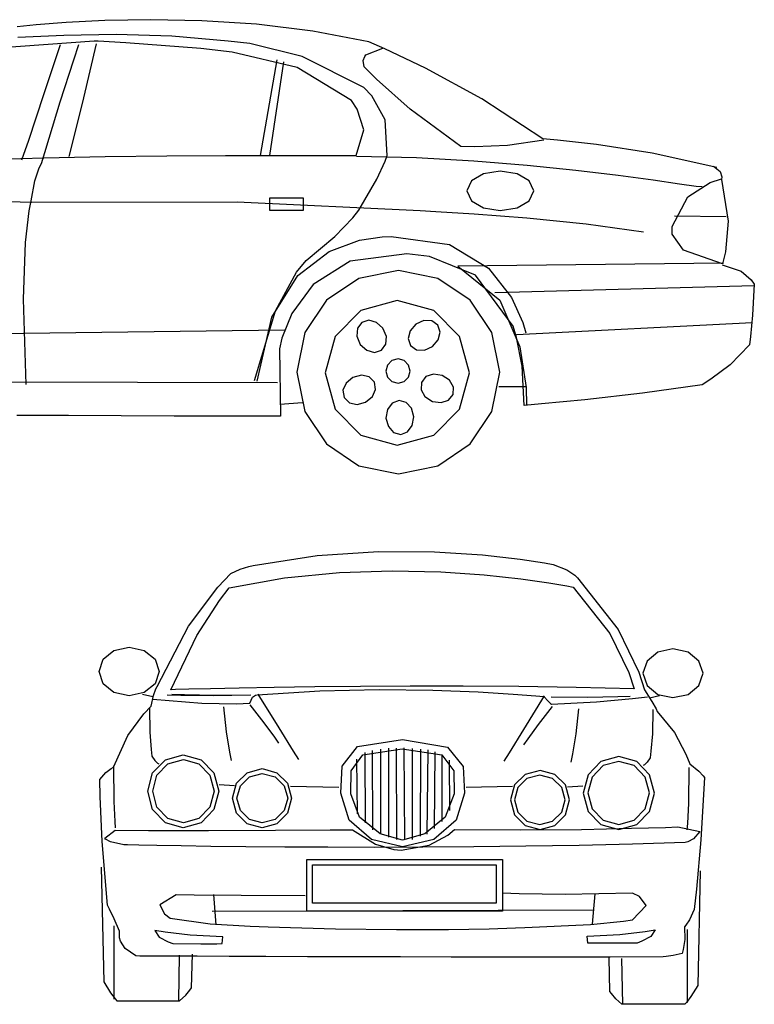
# Model space of a CAD drawing. Extents: x 18094 to 22299, y 1171 to 4039.
# Tile 2 of 2: x 20167 to 22299, y 1182 to 4039. Entities that reach past the tile are written whole.
import ezdxf

# ---------------------------------------------------------------- set-up
doc = ezdxf.new("R2010")
doc.units = 0
doc.header["$LTSCALE"] = 0.000394
doc.header["$MEASUREMENT"] = 0
doc.layers.add('LAYER_1', color=7, linetype='CONTINUOUS')

msp = doc.modelspace()

# ---------------------------------------------------------------- linework, layer by layer
at = {"layer": 'LAYER_1', "color": 7, "linetype": 'Continuous'}
for p, q in [((20301.5, 4030.3), (20214.8, 4023.6)), ((20414, 4036), (20301.5, 4030.3)), ((20546.9, 4038.5), (20414, 4036)), ((20695.3, 4035.7), (20546.9, 4038.5)), ((20853.8, 4025.5), (20695.3, 4035.7)), ((20214.8, 4023.6), (20158.9, 4018)), ((21017.2, 4005.6), (20853.8, 4025.5)), ((21180.5, 3974), (21017.2, 4005.6)), ((20383, 3976.7), (20043.9, 3952)), ((20294.4, 3993), (20160.8, 3986.4)), ((20446.5, 3995.4), (20294.4, 3993)), ((20394.5, 3976.5), (20383, 3976.7)), ((20474.6, 3971.4), (20394.5, 3976.5)), ((20608.4, 3990.9), (20446.5, 3995.4)), ((20692.1, 3954.7), (20474.6, 3971.4)), ((20771.4, 3976.7), (20608.4, 3990.9)), ((20835.2, 3969.2), (20771.4, 3976.7)), ((21226.4, 3954.2), (21180.5, 3974)), ((20284.6, 3965.7), (20236.1, 3820.3)), ((20323.4, 3921.6), (20338.4, 3966.2)), ((20388.5, 3968.4), (20352.1, 3811.8)), ((20783.6, 3944.2), (20692.1, 3954.7)), ((20972.4, 3900.2), (20783.6, 3944.2)), ((20986.5, 3931.9), (20835.2, 3969.2)), ((21171.6, 3936.6), (21220.9, 3956.3)), ((21345.1, 3897.9), (21226.4, 3954.2)), ((20284.3, 3800.4), (20323.4, 3921.6)), ((20913.6, 3921.8), (20864.4, 3644.6)), ((20932.7, 3916.3), (20891.7, 3644.6)), ((21165.2, 3842.2), (20986.5, 3931.9)), ((21163.6, 3919.8), (21168.2, 3932)), ((21166.7, 3902.1), (21163.6, 3919.8)), ((21168.2, 3932), (21171.6, 3936.6)), ((21129.6, 3803.8), (20972.4, 3900.2)), ((21202.3, 3866.1), (21166.7, 3902.1)), ((21507.8, 3809.3), (21345.1, 3897.9)), ((21300.4, 3778.6), (21202.3, 3866.1)), ((21189, 3817.2), (21165.2, 3842.2)), ((20236.1, 3820.3), (20191.8, 3688.4)), ((20229.9, 3621), (20284.3, 3800.4)), ((20352.1, 3811.8), (20321.8, 3690.5)), ((21146, 3779), (21129.6, 3803.8)), ((21228, 3748.3), (21189, 3817.2)), ((21685.5, 3692.9), (21507.8, 3809.3)), ((21165.3, 3718.8), (21146, 3779)), ((21447.7, 3670.3), (21300.4, 3778.6)), ((21233.6, 3644.6), (21228, 3748.3)), ((21143.3, 3644.6), (21165.3, 3718.8)), ((20191.8, 3688.4), (20172.4, 3630.9)), ((20321.8, 3690.5), (20309.2, 3641.9)), ((21688.5, 3689.4), (21582.3, 3673.5)), ((21727.9, 3689.4), (21685.5, 3692.9)), ((21840.7, 3676.6), (21727.9, 3689.4)), ((21488.2, 3669.8), (21447.7, 3670.3)), ((21582.3, 3673.5), (21488.2, 3669.8)), ((22002.2, 3651.2), (21840.7, 3676.6)), ((20042.2, 3632.4), (20237, 3638.1)), ((20237, 3638.1), (20414.7, 3641.3)), ((20414.7, 3641.3), (20593.7, 3643.4)), ((20593.7, 3643.4), (20763.7, 3644.5)), ((20763.7, 3644.5), (20914.1, 3644.9)), ((20914.1, 3644.9), (21034.5, 3644.9)), ((21034.5, 3644.9), (21114.4, 3644.7)), ((21114.4, 3644.7), (21143.3, 3644.6)), ((21144.3, 3642.5), (21318.3, 3638.3)), ((21227.5, 3627.7), (21233.6, 3644.6)), ((21318.3, 3638.3), (21484.6, 3629.2)), ((21484.6, 3629.2), (21639.9, 3616.7)), ((22190.6, 3609.6), (22002.2, 3651.2)), ((20210.2, 3571.4), (20223.3, 3608.3)), ((20223.3, 3608.3), (20229.9, 3621)), ((21203.2, 3575.5), (21227.5, 3627.7)), ((21639.9, 3616.7), (21780.8, 3602.3)), ((21780.8, 3602.3), (21903.7, 3587.5)), ((22180.4, 3613.4), (22199.7, 3598.1)), ((20200.3, 3512.6), (20210.2, 3571.4)), ((21151.5, 3485.4), (21203.2, 3575.5)), ((21512.9, 3591.4), (21478, 3570.9)), ((21561.8, 3599.2), (21512.9, 3591.4)), ((21610.8, 3591.4), (21561.8, 3599.2)), ((21645.7, 3570.9), (21610.8, 3591.4)), ((21903.7, 3587.5), (22005.3, 3573.8)), ((22005.3, 3573.8), (22082.1, 3562.7)), ((22171.2, 3566.1), (22204.1, 3576.9)), ((22199.7, 3598.1), (22204.6, 3582.1)), ((22204.6, 3582.1), (22204.1, 3574.7)), ((22204.1, 3574.7), (22223.3, 3453.7)), ((21478, 3570.9), (21464.6, 3542.1)), ((21659.1, 3542.1), (21645.7, 3570.9)), ((22082.1, 3562.7), (22130.7, 3555.6)), ((22106.4, 3524.6), (22171.2, 3566.1)), ((22130.7, 3555.6), (22147.7, 3554.2)), ((20990.2, 3521.1), (20891.7, 3521.1)), ((20891.7, 3521.1), (20891.7, 3485.4)), ((20990.2, 3485.4), (20990.2, 3521.1)), ((21464.6, 3542.1), (21478, 3513.4)), ((21645.7, 3513.4), (21659.1, 3542.1)), ((22060.5, 3438.7), (22106.4, 3524.6)), ((20201, 3508.3), (20080.3, 3511.2)), ((20194.5, 3484.1), (20200.3, 3512.6)), ((20797.8, 3509.3), (20201, 3508.3)), ((21329.1, 3483.8), (20797.8, 3509.3)), ((20891.7, 3485.4), (20990.2, 3485.4)), ((21133.7, 3463.6), (21151.5, 3485.4)), ((21478, 3513.4), (21512.9, 3492.9)), ((21512.9, 3492.9), (21561.8, 3485.1)), ((21561.8, 3485.1), (21610.8, 3492.9)), ((21610.8, 3492.9), (21645.7, 3513.4)), ((20183.7, 3392.4), (20194.5, 3484.1)), ((21081.8, 3409.4), (21133.7, 3463.6)), ((21374.4, 3481.5), (21329.1, 3483.8)), ((21485.7, 3474.4), (21374.4, 3481.5)), ((21639.3, 3462.4), (21485.7, 3474.4)), ((21811.2, 3445.1), (21639.3, 3462.4)), ((22217.6, 3466.9), (22067.9, 3468.4)), ((21977.8, 3422.5), (21811.2, 3445.1)), ((22060.8, 3416.2), (22060.5, 3438.7)), ((22223.3, 3453.7), (22215.6, 3364.7)), ((20998.4, 3340), (21081.8, 3409.4)), ((21152.8, 3399.2), (21219, 3408.9)), ((21219, 3408.9), (21245.2, 3409)), ((21245.2, 3409), (21414.7, 3386.4)), ((22093.6, 3369.5), (22060.8, 3416.2)), ((20177.4, 3227.6), (20183.7, 3392.4)), ((21064.9, 3366.3), (21152.8, 3399.2)), ((21414.7, 3386.4), (21527.6, 3317.8)), ((20973.9, 3296.2), (21064.9, 3366.3)), ((21290.8, 3359.1), (21126.3, 3337.9)), ((21356.1, 3351.6), (21290.8, 3359.1)), ((21490, 3297.4), (21356.1, 3351.6)), ((22207.2, 3330.2), (22093.6, 3369.5)), ((22215.6, 3364.7), (22207.2, 3330.2)), ((20970.3, 3305.7), (20998.4, 3340)), ((21126.3, 3337.9), (21018.8, 3270.5)), ((22210.1, 3332.5), (21438.4, 3323.7)), ((21438.4, 3323.7), (21560.5, 3224.5)), ((21527.6, 3317.8), (21594.8, 3232.7)), ((22205.7, 3327.2), (22260.8, 3309.3)), ((20898.2, 3175.3), (20973.9, 3296.2)), ((20908.8, 3194), (20970.3, 3305.7)), ((21151.3, 3287.8), (21057.5, 3224.5)), ((21265.9, 3311.1), (21151.3, 3287.8)), ((21380.5, 3287.8), (21265.9, 3311.1)), ((21474.3, 3224.5), (21380.5, 3287.8)), ((21599.6, 3148.9), (21490, 3297.4)), ((22260.8, 3309.3), (22290.3, 3283.7)), ((21018.8, 3270.5), (20956.5, 3186.2)), ((22299.2, 3266.2), (21546.2, 3245.9)), ((22290.3, 3283.7), (22299, 3270.7)), ((22299, 3270.7), (22294.3, 3181.6)), ((21594.8, 3232.7), (21627.2, 3160.1)), ((20185.5, 2980.1), (20177.4, 3227.6)), ((21057.5, 3224.5), (20994.2, 3130.8)), ((21262.9, 3223.3), (21157.3, 3194.6)), ((21368.5, 3194.6), (21262.9, 3223.3)), ((21537.6, 3130.8), (21474.3, 3224.5)), ((21560.5, 3224.5), (21618.8, 3089.8)), ((20848, 2991.5), (20908.8, 3194)), ((20856.2, 2989.7), (20898.2, 3175.3)), ((20956.5, 3186.2), (20927.8, 3114.2)), ((21157.3, 3194.6), (21082, 3119.3)), ((21443.7, 3119.3), (21368.5, 3194.6)), ((22294.3, 3181.6), (22288.5, 3119)), ((21146.9, 3143), (21145.4, 3120.1)), ((21159.6, 3160.2), (21146.9, 3143)), ((21180.1, 3166.5), (21159.6, 3160.2)), ((21202.2, 3160.3), (21180.1, 3166.5)), ((21221.1, 3143.2), (21202.2, 3160.3)), ((21231.1, 3119.6), (21221.1, 3143.2)), ((21316.9, 3154.9), (21300.2, 3135.5)), ((21340.2, 3165.3), (21316.9, 3154.9)), ((21363.1, 3164.3), (21340.2, 3165.3)), ((21380.7, 3152), (21363.1, 3164.3)), ((21387.4, 3131.7), (21380.7, 3152)), ((21608.9, 3116.5), (21599.6, 3148.9)), ((22293.3, 3158.5), (21609.2, 3124)), ((21627.2, 3160.1), (21635.6, 3129.5)), ((20935, 3137.9), (18967.7, 3113.2)), ((20927.8, 3114.2), (20920.8, 3083.7)), ((20994.2, 3130.8), (20971, 3016.2)), ((21082, 3119.3), (21053.4, 3013.7)), ((21145.4, 3120.1), (21155.3, 3096.5)), ((21229.5, 3096.8), (21231.1, 3119.6)), ((21300.2, 3135.5), (21294.6, 3113.3)), ((21381.8, 3109.4), (21387.4, 3131.7)), ((21472.4, 3013.7), (21443.7, 3119.3)), ((21560.8, 3016.2), (21537.6, 3130.8)), ((21625.3, 3033), (21608.9, 3116.5)), ((22288.5, 3119), (22285.7, 3095.3)), ((21155.3, 3096.5), (21174.2, 3079.4)), ((21216.8, 3079.5), (21229.5, 3096.8)), ((21294.6, 3113.3), (21301.3, 3092.9)), ((21301.3, 3092.9), (21318.9, 3080.7)), ((21341.8, 3079.7), (21365.1, 3090.1)), ((21365.1, 3090.1), (21381.8, 3109.4)), ((21618.8, 3089.8), (21636.6, 2971.2)), ((22285.7, 3095.3), (22228.9, 3037.5)), ((20920.8, 3083.7), (20924.1, 2888.2)), ((21174.2, 3079.4), (21196.3, 3073.2)), ((21196.3, 3073.2), (21216.8, 3079.5)), ((21318.9, 3080.7), (21341.8, 3079.7)), ((21234.7, 3036.6), (21229.8, 3018.9)), ((21247.3, 3049.3), (21234.7, 3036.6)), ((21265.1, 3054.1), (21247.3, 3049.3)), ((21282.9, 3049.3), (21265.1, 3054.1)), ((21295.6, 3036.6), (21282.9, 3049.3)), ((21300.4, 3018.9), (21295.6, 3036.6)), ((21631.4, 2919.1), (21625.3, 3033)), ((22228.9, 3037.5), (22173.1, 2995.6)), ((20971, 3016.2), (20994.2, 2901.6)), ((21053.4, 3013.7), (21082, 2908.2)), ((21134, 3000.5), (21114.3, 2984.2)), ((21158.7, 3006.9), (21134, 3000.5)), ((21181.1, 3002.2), (21158.7, 3006.9)), ((21196.4, 2987.2), (21181.1, 3002.2)), ((21229.8, 3018.9), (21234.7, 3001.1)), ((21234.7, 3001.1), (21247.3, 2988.4)), ((21282.9, 2988.4), (21295.6, 3001.1)), ((21295.6, 3001.1), (21300.4, 3018.9)), ((21346.1, 3002.9), (21332.6, 2986.2)), ((21367.8, 3010.1), (21346.1, 3002.9)), ((21393.1, 3006.5), (21367.8, 3010.1)), ((21414.5, 2992.5), (21393.1, 3006.5)), ((21443.7, 2908.2), (21472.4, 3013.7)), ((21537.6, 2901.6), (21560.8, 3016.2)), ((20915.2, 2985), (18982.5, 2989.9)), ((21114.3, 2984.2), (21105.1, 2963.2)), ((21199.7, 2966), (21196.4, 2987.2)), ((21247.3, 2988.4), (21265.1, 2983.5)), ((21265.1, 2983.5), (21282.9, 2988.4)), ((21332.6, 2986.2), (21331.7, 2964.8)), ((21426, 2972.7), (21414.5, 2992.5)), ((21425.2, 2951.3), (21426, 2972.7)), ((21638.1, 2973.5), (21557.5, 2973.5)), ((22147.9, 2979.4), (21974.4, 2954.9)), ((22173.1, 2995.6), (22147.9, 2979.4)), ((21105.1, 2963.2), (21108.4, 2942)), ((21170.8, 2928.7), (21190.5, 2945)), ((21190.5, 2945), (21199.7, 2966)), ((21331.7, 2964.8), (21343.2, 2945)), ((21343.2, 2945), (21364.6, 2931)), ((21411.6, 2934.6), (21425.2, 2951.3)), ((21636.6, 2971.2), (21637.4, 2920.1)), ((21974.4, 2954.9), (21807.2, 2935.8)), ((20922.3, 2923.1), (20987.9, 2928.1)), ((21108.4, 2942), (21123.7, 2927)), ((21123.7, 2927), (21146.1, 2922.2)), ((21146.1, 2922.2), (21170.8, 2928.7)), ((21247.9, 2926), (21234.3, 2907.6)), ((21267.9, 2933.8), (21247.9, 2926)), ((21288.5, 2928), (21267.9, 2933.8)), ((21303.9, 2911), (21288.5, 2928)), ((21364.6, 2931), (21389.9, 2927.4)), ((21389.9, 2927.4), (21411.6, 2934.6)), ((21681.1, 2923.5), (21631.4, 2919.1)), ((21807.2, 2935.8), (21681.1, 2923.5)), ((20308.6, 2889.6), (20158.8, 2890.3)), ((20461.3, 2889), (20308.6, 2889.6)), ((20615.5, 2888.6), (20461.3, 2889)), ((20770.1, 2888.3), (20615.5, 2888.6)), ((20924.1, 2888.2), (20770.1, 2888.3)), ((20994.2, 2901.6), (21057.5, 2807.8)), ((21082, 2908.2), (21157.3, 2832.9)), ((21234.3, 2907.6), (21230, 2882.4)), ((21310.6, 2886.4), (21303.9, 2911)), ((21306.3, 2861.2), (21310.6, 2886.4)), ((21368.5, 2832.9), (21443.7, 2908.2)), ((21474.3, 2807.8), (21537.6, 2901.6)), ((21230, 2882.4), (21236.8, 2857.8)), ((21236.8, 2857.8), (21252.1, 2840.7)), ((21292.7, 2842.7), (21306.3, 2861.2)), ((21157.3, 2832.9), (21262.9, 2804.2)), ((21252.1, 2840.7), (21272.8, 2834.9)), ((21262.9, 2804.2), (21368.5, 2832.9)), ((21272.8, 2834.9), (21292.7, 2842.7)), ((21057.5, 2807.8), (21151.3, 2744.5)), ((21380.5, 2744.5), (21474.3, 2807.8)), ((21151.3, 2744.5), (21265.9, 2721.3)), ((21265.9, 2721.3), (21380.5, 2744.5)), ((21029.9, 2483.6), (21207.9, 2495.3)), ((21207.9, 2495.3), (21370.5, 2494.4)), ((21370.5, 2494.4), (21510.1, 2485.6)), ((21510.1, 2485.6), (21619.3, 2473.4)), ((20844.1, 2454.6), (21029.9, 2483.6)), ((21619.3, 2473.4), (21690.3, 2462.7)), ((21690.3, 2462.7), (21715.6, 2458.1)), ((21715.6, 2458.1), (21755, 2442.4)), ((20741.7, 2391.7), (20779.5, 2431.6)), ((20779.5, 2431.6), (20806.2, 2444.3)), ((20806.2, 2444.3), (20832.3, 2452)), ((20832.3, 2452), (20844.1, 2454.6)), ((20935.6, 2419), (21094.8, 2434.5)), ((21094.8, 2434.5), (21247.5, 2439.3)), ((21247.5, 2439.3), (21389.3, 2436.1)), ((21389.3, 2436.1), (21515.4, 2427.5)), ((21755, 2442.4), (21778.5, 2426.5)), ((20774.5, 2390), (20935.6, 2419)), ((21515.4, 2427.5), (21621.5, 2416.2)), ((21621.5, 2416.2), (21702.9, 2404.8)), ((21702.9, 2404.8), (21755, 2396)), ((21778.5, 2426.5), (21786.3, 2419.1)), ((21786.3, 2419.1), (21904, 2269.4)), ((20656.5, 2279.1), (20741.7, 2391.7)), ((20746.7, 2353.7), (20774.5, 2390)), ((21755, 2396), (21773.4, 2392.4)), ((21773.4, 2392.4), (21879.8, 2257.3)), ((20681.3, 2251.5), (20746.7, 2353.7)), ((20565.7, 2104.2), (20656.5, 2279.1)), ((21879.8, 2257.3), (21934.8, 2144.1)), ((21904, 2269.4), (21963.6, 2145.7)), ((20605.5, 2094.2), (20681.3, 2251.5)), ((20408.8, 2182.7), (20440.2, 2208.1)), ((20408.8, 2182.7), (20440.2, 2208.1)), ((20440.2, 2208.1), (20484.3, 2217.7)), ((20440.2, 2208.1), (20484.3, 2217.7)), ((20484.3, 2217.7), (20528.3, 2208.1)), ((20484.3, 2217.7), (20528.3, 2208.1)), ((20528.3, 2208.1), (20559.7, 2182.7)), ((20528.3, 2208.1), (20559.7, 2182.7)), ((22019.1, 2203.1), (21987.7, 2177.7)), ((22063.1, 2212.7), (22019.1, 2203.1)), ((22107.2, 2203.1), (22063.1, 2212.7)), ((22138.6, 2177.7), (22107.2, 2203.1)), ((20396.9, 2147.1), (20408.8, 2182.7)), ((20396.9, 2147.1), (20408.8, 2182.7)), ((20559.7, 2182.7), (20571.7, 2147.1)), ((20559.7, 2182.7), (20571.7, 2147.1)), ((21987.7, 2177.7), (21975.7, 2142)), ((22150.5, 2142), (22138.6, 2177.7)), ((20408.8, 2111.4), (20396.9, 2147.1)), ((20408.8, 2111.4), (20396.9, 2147.1)), ((20571.7, 2147.1), (20559.7, 2111.4)), ((20571.7, 2147.1), (20559.7, 2111.4)), ((21934.8, 2144.1), (21950.4, 2096.7)), ((21963.6, 2145.7), (21980.2, 2094.2)), ((21975.7, 2142), (21987.7, 2106.4)), ((22138.6, 2106.4), (22150.5, 2142)), ((20440.2, 2086), (20408.8, 2111.4)), ((20440.2, 2086), (20408.8, 2111.4)), ((20484.3, 2076.3), (20440.2, 2086)), ((20484.3, 2076.3), (20440.2, 2086)), ((20528.3, 2086), (20484.3, 2076.3)), ((20528.3, 2086), (20484.3, 2076.3)), ((20559.7, 2111.4), (20528.3, 2086)), ((20559.7, 2111.4), (20528.3, 2086)), ((20555, 2077.2), (20562.3, 2097.1)), ((20562.3, 2097.1), (20565.7, 2104.2)), ((20619, 2094.6), (20605.5, 2094.2)), ((20658, 2095.7), (20619, 2094.6)), ((20720.3, 2097.4), (20658, 2095.7)), ((20803.6, 2099.2), (20720.3, 2097.4)), ((20905.6, 2101.1), (20803.6, 2099.2)), ((20855.6, 2079.3), (21038.4, 2090.9)), ((21023.9, 2102.8), (20905.6, 2101.1)), ((21156.4, 2104.1), (21023.9, 2102.8)), ((21038.4, 2090.9), (21210.5, 2094.9)), ((21300.6, 2104.8), (21156.4, 2104.1)), ((21210.5, 2094.9), (21365.5, 2093.2)), ((21454.5, 2104.6), (21300.6, 2104.8)), ((21365.5, 2093.2), (21497.1, 2088.2)), ((21615.6, 2103.3), (21454.5, 2104.6)), ((21497.1, 2088.2), (21599, 2081.9)), ((21781.6, 2100.8), (21615.6, 2103.3)), ((21950.4, 2096.7), (21781.6, 2100.8)), ((21980.2, 2094.2), (22002, 2060.2)), ((21987.7, 2106.4), (22019.1, 2081)), ((22107.2, 2081), (22138.6, 2106.4)), ((20523.1, 2081.9), (20552.8, 2075)), ((20523.1, 2081.9), (20552.8, 2075)), ((20548.3, 2046.7), (20555, 2077.2)), ((20553.6, 2067), (20695.3, 2055.1)), ((20634.6, 2077.5), (20595, 2078.3)), ((20644.7, 2079.5), (20608.6, 2081)), ((20728.2, 2076.8), (20634.6, 2077.5)), ((20731.7, 2077.5), (20644.7, 2079.5)), ((20838.1, 2078.7), (20728.2, 2076.8)), ((20838.1, 2078.7), (20731.7, 2077.5)), ((20834.5, 2055.2), (20842.2, 2072.5)), ((20842.2, 2072.5), (20851.3, 2078.6)), ((20851.3, 2078.6), (20855.6, 2079.3)), ((20858.1, 2081.8), (20918.6, 1983.7)), ((20858.1, 2081.8), (20918.6, 1983.7)), ((21599, 2081.9), (21664.7, 2076.6)), ((21689.3, 2076.8), (21628.8, 1978.6)), ((21664.7, 2076.6), (21688.1, 2074.3)), ((21688.1, 2074.3), (21700.4, 2060.8)), ((21700.4, 2060.8), (21707.7, 2054.2)), ((21709.3, 2073.7), (21815.7, 2072.6)), ((21710.1, 2052.5), (21841.2, 2059.2)), ((21815.7, 2072.6), (21902.7, 2074.5)), ((21841.2, 2059.2), (21945.9, 2069)), ((21902.7, 2074.5), (21938.7, 2076)), ((21945.9, 2069), (21988.7, 2074.1)), ((22024.2, 2076.9), (21994.6, 2070)), ((22002, 2060.2), (22013.9, 2039)), ((22019.1, 2081), (22063.1, 2071.4)), ((22063.1, 2071.4), (22107.2, 2081)), ((20526.6, 2024), (20548.3, 2046.7)), ((20543.2, 2041.8), (20544, 1971.1)), ((20543.2, 2041.8), (20544, 1971.1)), ((20695.3, 2055.1), (20796.1, 2053.8)), ((20758.1, 2044.3), (20766.2, 1971.9)), ((20758.1, 2044.3), (20766.2, 1971.9)), ((20796.1, 2053.8), (20834.5, 2055.2)), ((20835.2, 2050.7), (20875.6, 1998.5)), ((20835.2, 2050.7), (20875.6, 1998.5)), ((21712.2, 2045.7), (21671.8, 1993.5)), ((21707.7, 2054.2), (21710.1, 2052.5)), ((21789.2, 2039.3), (21781.2, 1966.9)), ((22004.2, 2036.8), (22003.4, 1966.1)), ((22013.9, 2039), (22017.5, 2031.7)), ((22017.5, 2031.7), (22067.4, 1970)), ((20480.5, 1961.9), (20526.6, 2024)), ((20766.2, 1971.9), (20775.9, 1913.4)), ((20766.2, 1971.9), (20775.9, 1913.4)), ((20875.6, 1998.5), (20906.1, 1956.5)), ((20875.6, 1998.5), (20906.1, 1956.5)), ((20918.6, 1983.7), (20960.2, 1916.6)), ((20918.6, 1983.7), (20960.2, 1916.6)), ((21628.8, 1978.6), (21587.2, 1911.6)), ((21671.8, 1993.5), (21641.3, 1951.5)), ((20438.9, 1869.3), (20480.5, 1961.9)), ((20544, 1971.1), (20548.2, 1920.9)), ((20544, 1971.1), (20548.2, 1920.9)), ((20906.1, 1956.5), (20918.1, 1939.3)), ((20906.1, 1956.5), (20918.1, 1939.3)), ((21147.7, 1929.2), (21278.4, 1949.6)), ((21278.4, 1949.6), (21409, 1927.4)), ((21641.3, 1951.5), (21629.2, 1934.3)), ((21781.2, 1966.9), (21771.5, 1908.4)), ((22003.4, 1966.1), (21999.2, 1915.9)), ((22067.4, 1970), (22100.2, 1907.7)), ((20548.2, 1920.9), (20550.7, 1901.8)), ((20548.2, 1920.9), (20550.7, 1901.8)), ((20960.2, 1916.6), (20975.6, 1891.8)), ((20960.2, 1916.6), (20975.6, 1891.8)), ((21103.2, 1872.9), (21147.7, 1929.2)), ((21162.8, 1905.3), (21277, 1922.5)), ((21189.8, 1917.7), (21190.5, 1687.6)), ((21214.1, 1922.1), (21214.1, 1676.6)), ((21237.7, 1924.4), (21237.7, 1666.9)), ((21259.1, 1925.1), (21260.5, 1660.3)), ((21277, 1922.5), (21391.7, 1905.3)), ((21281.9, 1925.8), (21284.1, 1658.8)), ((21305.5, 1923.6), (21306.2, 1659.5)), ((21329.8, 1922.1), (21329.1, 1669.2)), ((21351.2, 1919.9), (21348.3, 1675.1)), ((21409, 1927.4), (21453.6, 1871.9)), ((21999.2, 1915.9), (21996.7, 1896.8)), ((20550.7, 1901.8), (20559.2, 1889.3)), ((20550.7, 1901.8), (20559.2, 1889.3)), ((20552.5, 1852.9), (20589.5, 1890.8)), ((20552.5, 1852.9), (20589.5, 1890.8)), ((20559.2, 1889.3), (20567.1, 1881.8)), ((20559.2, 1889.3), (20567.1, 1881.8)), ((20589.5, 1890.8), (20641.5, 1905.3)), ((20589.5, 1890.8), (20641.5, 1905.3)), ((20597, 1879.1), (20641.9, 1891.6)), ((20597, 1879.1), (20641.9, 1891.6)), ((20641.5, 1905.3), (20693.5, 1890.8)), ((20641.5, 1905.3), (20693.5, 1890.8)), ((20641.9, 1891.6), (20686.8, 1879.1)), ((20641.9, 1891.6), (20686.8, 1879.1)), ((20693.5, 1890.8), (20730.6, 1852.9)), ((20693.5, 1890.8), (20730.6, 1852.9)), ((20775.9, 1913.4), (20780.6, 1889.3)), ((20775.9, 1913.4), (20780.6, 1889.3)), ((21128.5, 1859.2), (21162.8, 1905.3)), ((21144.8, 1893.3), (21146.3, 1734.3)), ((21168.4, 1911.8), (21169.1, 1708.4)), ((21371.9, 1914), (21369.6, 1692.1)), ((21391.7, 1905.3), (21426.5, 1859.2)), ((21391.8, 1905.1), (21391.8, 1712.1)), ((21413.1, 1890.3), (21413.9, 1743.9)), ((21587.2, 1911.6), (21571.8, 1886.8)), ((21771.5, 1908.4), (21766.7, 1884.3)), ((21853.9, 1885.8), (21816.8, 1847.9)), ((21905.9, 1900.3), (21853.9, 1885.8)), ((21905.5, 1886.6), (21860.6, 1874.1)), ((21950.4, 1874.1), (21905.5, 1886.6)), ((21957.9, 1885.8), (21905.9, 1900.3)), ((21994.9, 1847.9), (21957.9, 1885.8)), ((21996.7, 1896.8), (21988.2, 1884.3)), ((22100.2, 1907.7), (22112, 1879.2)), ((20417.2, 1854.4), (20432.5, 1865.7)), ((20432.5, 1865.7), (20438.9, 1869.3)), ((20438.6, 1873.3), (20439.6, 1770.1)), ((20438.6, 1873.3), (20439.6, 1770.1)), ((20565, 1846.1), (20597, 1879.1)), ((20565, 1846.1), (20597, 1879.1)), ((20567.1, 1881.8), (20570.7, 1879.3)), ((20567.1, 1881.8), (20570.7, 1879.3)), ((20686.8, 1879.1), (20718.8, 1846.1)), ((20686.8, 1879.1), (20718.8, 1846.1)), ((20827, 1853.7), (20870.2, 1865.5)), ((20827, 1853.7), (20870.2, 1865.5)), ((20870.2, 1865.5), (20913.4, 1853.7)), ((20870.2, 1865.5), (20913.4, 1853.7)), ((21098.6, 1793.9), (21103.2, 1872.9)), ((21127.5, 1792.5), (21128.5, 1859.2)), ((21426.5, 1859.2), (21427.9, 1792.5)), ((21453.6, 1871.9), (21458.1, 1793.9)), ((21677.2, 1860.5), (21633.9, 1848.7)), ((21720.4, 1848.7), (21677.2, 1860.5)), ((21860.6, 1874.1), (21828.6, 1841.1)), ((21982.4, 1841.1), (21950.4, 1874.1)), ((21980.2, 1876.8), (21976.7, 1874.3)), ((21988.2, 1884.3), (21980.2, 1876.8)), ((22108.8, 1868.3), (22107.8, 1765.1)), ((22112, 1879.2), (22138.4, 1857.8)), ((22138.4, 1857.8), (22151, 1844.1)), ((20399.1, 1834.3), (20417.2, 1854.4)), ((20400, 1784.6), (20399.1, 1834.3)), ((20538.3, 1799.6), (20552.5, 1852.9)), ((20538.3, 1799.6), (20552.5, 1852.9)), ((20552.8, 1799.9), (20565, 1846.1)), ((20552.8, 1799.9), (20565, 1846.1)), ((20718.8, 1846.1), (20731, 1799.9)), ((20718.8, 1846.1), (20731, 1799.9)), ((20730.6, 1852.9), (20744.7, 1799.6)), ((20730.6, 1852.9), (20744.7, 1799.6)), ((20796.2, 1823), (20827, 1853.7)), ((20796.2, 1823), (20827, 1853.7)), ((20807.3, 1816), (20833.8, 1841.7)), ((20807.3, 1816), (20833.8, 1841.7)), ((20833.8, 1841.7), (20870.9, 1851.5)), ((20833.8, 1841.7), (20870.9, 1851.5)), ((20870.9, 1851.5), (20908, 1841.7)), ((20870.9, 1851.5), (20908, 1841.7)), ((20908, 1841.7), (20934.5, 1816)), ((20908, 1841.7), (20934.5, 1816)), ((20913.4, 1853.7), (20944.2, 1823)), ((20913.4, 1853.7), (20944.2, 1823)), ((21633.9, 1848.7), (21603.1, 1818)), ((21639.3, 1836.7), (21612.9, 1811)), ((21676.5, 1846.5), (21639.3, 1836.7)), ((21713.6, 1836.7), (21676.5, 1846.5)), ((21740.1, 1811), (21713.6, 1836.7)), ((21751.2, 1818), (21720.4, 1848.7)), ((21816.8, 1847.9), (21802.7, 1794.6)), ((21828.6, 1841.1), (21816.4, 1794.9)), ((21994.6, 1794.9), (21982.4, 1841.1)), ((22009, 1794.6), (21994.9, 1847.9)), ((22154.2, 1839.3), (22144.3, 1659)), ((22151, 1844.1), (22154.2, 1839.3)), ((20565, 1753.7), (20552.8, 1799.9)), ((20565, 1753.7), (20552.8, 1799.9)), ((20731, 1799.9), (20718.8, 1753.7)), ((20731, 1799.9), (20718.8, 1753.7)), ((20745.6, 1819.3), (20790.6, 1816.8)), ((20745.6, 1819.3), (20790.6, 1816.8)), ((20784.4, 1779.7), (20796.2, 1823)), ((20784.4, 1779.7), (20796.2, 1823)), ((20797.2, 1779.9), (20807.3, 1816)), ((20797.2, 1779.9), (20807.3, 1816)), ((20934.5, 1816), (20944.6, 1779.9)), ((20934.5, 1816), (20944.6, 1779.9)), ((20944.2, 1823), (20956, 1779.7)), ((20944.2, 1823), (20956, 1779.7)), ((20953.1, 1814.3), (21093.1, 1811.8)), ((21597.4, 1813.3), (21463.1, 1810.8)), ((21603.1, 1818), (21591.4, 1774.7)), ((21612.9, 1811), (21602.8, 1774.8)), ((21750.1, 1774.8), (21740.1, 1811)), ((21762.9, 1774.7), (21751.2, 1818)), ((21801.7, 1814.3), (21756.7, 1811.8)), ((20405.8, 1653.9), (20400, 1784.6)), ((20552.5, 1746.4), (20538.3, 1799.6)), ((20552.5, 1746.4), (20538.3, 1799.6)), ((20744.7, 1799.6), (20730.6, 1746.4)), ((20744.7, 1799.6), (20730.6, 1746.4)), ((20796.2, 1736.5), (20784.4, 1779.7)), ((20796.2, 1736.5), (20784.4, 1779.7)), ((20807.3, 1743.8), (20797.2, 1779.9)), ((20807.3, 1743.8), (20797.2, 1779.9)), ((20944.6, 1779.9), (20934.5, 1743.8)), ((20944.6, 1779.9), (20934.5, 1743.8)), ((20956, 1779.7), (20944.2, 1736.5)), ((20956, 1779.7), (20944.2, 1736.5)), ((21123.2, 1715.5), (21098.6, 1793.9)), ((21153.5, 1724.7), (21127.5, 1792.5)), ((21427.9, 1792.5), (21401.9, 1724.7)), ((21458.1, 1793.9), (21433.5, 1715.5)), ((21591.4, 1774.7), (21603.1, 1731.5)), ((21602.8, 1774.8), (21612.9, 1738.8)), ((21740.1, 1738.8), (21750.1, 1774.8)), ((21751.2, 1731.5), (21762.9, 1774.7)), ((21802.7, 1794.6), (21816.8, 1741.4)), ((21816.4, 1794.9), (21828.6, 1748.7)), ((21982.4, 1748.7), (21994.6, 1794.9)), ((21994.9, 1741.4), (22009, 1794.6)), ((20439.6, 1770.1), (20442.6, 1711.7)), ((20439.6, 1770.1), (20442.6, 1711.7)), ((20589.5, 1708.4), (20552.5, 1746.4)), ((20589.5, 1708.4), (20552.5, 1746.4)), ((20597, 1720.8), (20565, 1753.7)), ((20597, 1720.8), (20565, 1753.7)), ((20718.8, 1753.7), (20686.8, 1720.8)), ((20718.8, 1753.7), (20686.8, 1720.8)), ((20730.6, 1746.4), (20693.5, 1708.4)), ((20730.6, 1746.4), (20693.5, 1708.4)), ((20833.8, 1718), (20807.3, 1743.8)), ((20833.8, 1718), (20807.3, 1743.8)), ((20934.5, 1743.8), (20908, 1718)), ((20934.5, 1743.8), (20908, 1718)), ((21828.6, 1748.7), (21860.6, 1715.8)), ((21950.4, 1715.8), (21982.4, 1748.7)), ((22107.8, 1765.1), (22104.8, 1706.7)), ((20641.9, 1708.2), (20597, 1720.8)), ((20641.9, 1708.2), (20597, 1720.8)), ((20686.8, 1720.8), (20641.9, 1708.2)), ((20686.8, 1720.8), (20641.9, 1708.2)), ((20827, 1705.7), (20796.2, 1736.5)), ((20827, 1705.7), (20796.2, 1736.5)), ((20870.9, 1708.2), (20833.8, 1718)), ((20870.9, 1708.2), (20833.8, 1718)), ((20908, 1718), (20870.9, 1708.2)), ((20908, 1718), (20870.9, 1708.2)), ((20944.2, 1736.5), (20913.4, 1705.7)), ((20944.2, 1736.5), (20913.4, 1705.7)), ((21187.7, 1659.6), (21123.2, 1715.5)), ((21212.8, 1676.4), (21153.5, 1724.7)), ((21401.9, 1724.7), (21342.6, 1676.4)), ((21433.5, 1715.5), (21369, 1659.6)), ((21603.1, 1731.5), (21633.9, 1700.7)), ((21612.9, 1738.8), (21639.3, 1713)), ((21713.6, 1713), (21740.1, 1738.8)), ((21720.4, 1700.7), (21751.2, 1731.5)), ((21816.8, 1741.4), (21853.9, 1703.4)), ((21860.6, 1715.8), (21905.5, 1703.2)), ((21905.5, 1703.2), (21950.4, 1715.8)), ((21957.9, 1703.4), (21994.9, 1741.4)), ((20414, 1664.1), (20443.9, 1686.5)), ((20442.6, 1711.7), (20444.3, 1693.3)), ((20442.6, 1711.7), (20444.3, 1693.3)), ((20443.9, 1686.5), (20540.4, 1685.7)), ((20540.4, 1685.7), (20714.3, 1685.9)), ((20641.5, 1693.9), (20589.5, 1708.4)), ((20641.5, 1693.9), (20589.5, 1708.4)), ((20693.5, 1708.4), (20641.5, 1693.9)), ((20693.5, 1708.4), (20641.5, 1693.9)), ((20714.3, 1685.9), (20909, 1686.7)), ((20870.2, 1693.9), (20827, 1705.7)), ((20870.2, 1693.9), (20827, 1705.7)), ((20913.4, 1705.7), (20870.2, 1693.9)), ((20913.4, 1705.7), (20870.2, 1693.9)), ((20909, 1686.7), (21067.5, 1687.6)), ((21067.5, 1687.6), (21132.9, 1688)), ((21132.9, 1688), (21199.1, 1646.3)), ((21409.2, 1672.7), (21428.9, 1688.6)), ((21428.9, 1688.6), (21621.3, 1687.5)), ((21621.3, 1687.5), (21797.7, 1689.2)), ((21633.9, 1700.7), (21677.2, 1689)), ((21639.3, 1713), (21676.5, 1703.2)), ((21676.5, 1703.2), (21713.6, 1713)), ((21677.2, 1689), (21720.4, 1700.7)), ((21797.7, 1689.2), (21942.7, 1692.3)), ((21853.9, 1703.4), (21905.9, 1689)), ((21905.9, 1689), (21957.9, 1703.4)), ((21942.7, 1692.3), (22041, 1695.1)), ((22041, 1695.1), (22077.1, 1696.4)), ((22077.1, 1696.4), (22141.1, 1683)), ((22104.8, 1706.7), (22103, 1688.3)), ((20416.1, 1660.6), (20414, 1664.1)), ((20430.2, 1652.7), (20416.1, 1660.6)), ((21278.4, 1638.3), (21187.7, 1659.6)), ((21277.7, 1658), (21212.8, 1676.4)), ((21342.6, 1676.4), (21277.7, 1658)), ((21369, 1659.6), (21278.4, 1638.3)), ((21355.2, 1643.6), (21409.2, 1672.7)), ((22122.4, 1661.5), (22106, 1652.9)), ((22141.1, 1683), (22122.4, 1661.5)), ((22144.3, 1659), (22131, 1515.4)), ((20421.5, 1469.3), (20405.8, 1653.9)), ((20468.7, 1644.2), (20430.2, 1652.7)), ((20480, 1644), (20468.7, 1644.2)), ((20512.7, 1643.3), (20480, 1644)), ((20565, 1642.3), (20512.7, 1643.3)), ((20635.3, 1641.2), (20565, 1642.3)), ((20721.8, 1640), (20635.3, 1641.2)), ((20822.7, 1638.9), (20721.8, 1640)), ((20936.5, 1637.9), (20822.7, 1638.9)), ((21061.3, 1637.3), (20936.5, 1637.9)), ((21195.4, 1637.1), (21061.3, 1637.3)), ((21337.1, 1637.4), (21195.4, 1637.1)), ((21199.1, 1646.3), (21252.4, 1631.3)), ((21252.4, 1631.3), (21274.2, 1629.3)), ((21274.2, 1629.3), (21355.2, 1643.6)), ((21484.6, 1638.4), (21337.1, 1637.4)), ((21636.3, 1640.1), (21484.6, 1638.4)), ((21790.4, 1642.8), (21636.3, 1640.1)), ((21945.2, 1646.5), (21790.4, 1642.8)), ((22098.9, 1651.4), (21945.2, 1646.5)), ((22106, 1652.9), (22098.9, 1651.4)), ((21000.6, 1451.8), (21000.6, 1601.8)), ((21000.6, 1601.8), (21568.1, 1601.8)), ((21568.1, 1601.8), (21568.1, 1451.8)), ((20403.2, 1579.3), (20410.7, 1246.9)), ((21016.8, 1475), (21016.8, 1586.6)), ((21016.8, 1586.6), (21550.1, 1586.6)), ((21550.1, 1586.6), (21550.1, 1475)), ((22142.4, 1569.1), (22134.9, 1236.6)), ((22131, 1515.4), (22124.4, 1456.8)), ((20620.6, 1499.3), (20573.9, 1470.7)), ((20673.4, 1498.7), (20620.6, 1499.3)), ((20809.5, 1497.5), (20673.4, 1498.7)), ((20729.1, 1499.9), (20735.9, 1411.8)), ((20995.6, 1496.8), (20809.5, 1497.5)), ((21617, 1502.1), (21568.1, 1504.3)), ((21749.9, 1499.9), (21617, 1502.1)), ((21945.5, 1504.3), (21749.9, 1499.9)), ((21836.3, 1502.6), (21828.1, 1414.6)), ((21965.5, 1494.8), (21945.5, 1504.3)), ((21985.5, 1468), (21965.5, 1494.8)), ((20427.2, 1457.7), (20421.5, 1469.3)), ((20440.6, 1429.3), (20427.2, 1457.7)), ((20573.9, 1470.7), (20586.6, 1443.8)), ((21550.1, 1475), (21016.8, 1475)), ((21945.5, 1426.8), (21985.5, 1468)), ((20456.3, 1394.3), (20440.6, 1429.3)), ((20586.6, 1443.8), (20603.2, 1431.8)), ((20603.2, 1431.8), (20719.3, 1415.4)), ((20725.8, 1452.2), (21832.1, 1455.8)), ((21568.1, 1451.8), (21000.6, 1451.8)), ((22124.4, 1456.8), (22110.7, 1427.2)), ((20440.7, 1397), (20440.7, 1409.3)), ((20719.3, 1415.4), (20835.4, 1408.3)), ((20835.4, 1408.3), (20888.1, 1406.9)), ((20888.1, 1406.9), (21083.1, 1400.6)), ((21083.1, 1400.6), (21260.1, 1398.4)), ((21411.5, 1399), (21529.4, 1401.1)), ((21529.4, 1401.1), (21605.8, 1403.3)), ((21605.8, 1403.3), (21633.1, 1404.4)), ((21633.1, 1404.4), (21824.1, 1413.5)), ((21824.1, 1413.5), (21919.5, 1422.7)), ((21919.5, 1422.7), (21945.5, 1426.8)), ((22100.8, 1411.5), (22097, 1406.8)), ((22097, 1406.8), (22097.3, 1370.1)), ((22110.7, 1427.2), (22100.8, 1411.5)), ((20440.7, 1337.5), (20440.7, 1397)), ((20456.3, 1374.3), (20456.3, 1394.3)), ((20459.2, 1364.6), (20456.3, 1374.3)), ((20559.2, 1395.9), (20572, 1376.3)), ((20588.6, 1391.1), (20559.2, 1395.9)), ((20572, 1376.3), (20597.7, 1362.7)), ((20661.9, 1382.4), (20588.6, 1391.1)), ((20756.5, 1377.7), (20661.9, 1382.4)), ((20754.7, 1357.7), (20756.5, 1377.7)), ((21260.1, 1398.4), (21411.5, 1399)), ((21813.9, 1379.5), (21908.6, 1384.2)), ((21815.8, 1359.5), (21813.9, 1379.5)), ((21908.6, 1384.2), (21981.9, 1393)), ((21998.5, 1378.1), (21972.8, 1364.6)), ((21981.9, 1393), (22011.3, 1397.7)), ((22011.3, 1397.7), (21998.5, 1378.1)), ((22104.9, 1386.8), (22104.9, 1399.1)), ((22104.9, 1327.3), (22104.9, 1386.8)), ((20472.5, 1343.2), (20459.2, 1364.6)), ((20503.5, 1321.9), (20472.5, 1343.2)), ((20597.7, 1362.7), (20611.7, 1357.7)), ((20611.7, 1357.7), (20692.2, 1356.9)), ((20692.2, 1356.9), (20739.4, 1357.3)), ((20739.4, 1357.3), (20754.7, 1357.7)), ((21831.1, 1359.1), (21815.8, 1359.5)), ((21878.3, 1358.7), (21831.1, 1359.1)), ((21958.8, 1359.5), (21878.3, 1358.7)), ((21972.8, 1364.6), (21958.8, 1359.5)), ((22097.3, 1370.1), (22092.6, 1341.1)), ((20440.7, 1196.9), (20440.7, 1337.5)), ((20515.7, 1321.8), (20503.5, 1321.9)), ((20550.9, 1321.6), (20515.7, 1321.8)), ((20607.1, 1321.3), (20550.9, 1321.6)), ((20682.3, 1320.9), (20607.1, 1321.3)), ((20628.2, 1191.9), (20630.6, 1324.4)), ((20665.7, 1229.4), (20668.1, 1326.9)), ((20774.5, 1320.5), (20682.3, 1320.9)), ((20881.6, 1320.1), (20774.5, 1320.5)), ((21001.7, 1319.7), (20881.6, 1320.1)), ((21132.6, 1319.3), (21001.7, 1319.7)), ((21272.5, 1319), (21132.6, 1319.3)), ((21419.3, 1318.8), (21272.5, 1319)), ((21570.9, 1318.7), (21419.3, 1318.8)), ((21725.4, 1318.7), (21570.9, 1318.7)), ((21880.7, 1318.9), (21725.4, 1318.7)), ((21879.9, 1219.1), (21877.4, 1316.6)), ((22034.9, 1319.4), (21880.7, 1318.9)), ((22043, 1320.3), (22034.9, 1319.4)), ((22063.2, 1323.4), (22043, 1320.3)), ((22089.6, 1329.4), (22063.2, 1323.4)), ((22092.6, 1341.1), (22089.6, 1329.4)), ((22104.9, 1186.6), (22104.9, 1327.3)), ((21917.4, 1181.6), (21914.9, 1314.1)), ((20410.7, 1246.9), (20430.4, 1214.8)), ((20661, 1223), (20665.7, 1229.4)), ((22134.9, 1236.6), (22115.2, 1204.6)), ((20430.4, 1214.8), (20443.4, 1197.2)), ((20630.6, 1191.9), (20648.6, 1208.3)), ((20648.6, 1208.3), (20661, 1223)), ((21884.5, 1212.8), (21879.9, 1219.1)), ((21897, 1198), (21884.5, 1212.8)), ((22115.2, 1204.6), (22102.1, 1187)), ((20443.4, 1197.2), (20448.2, 1191.9)), ((20448.2, 1191.9), (20576.6, 1191.9)), ((20576.6, 1191.9), (20623.9, 1191.9)), ((20623.9, 1191.9), (20630.6, 1191.9)), ((21914.9, 1181.6), (21897, 1198)), ((21921.7, 1181.6), (21914.9, 1181.6)), ((21969, 1181.6), (21921.7, 1181.6)), ((22097.4, 1181.6), (21969, 1181.6)), ((22102.1, 1187), (22097.4, 1181.6))]:
    msp.add_line(p, q, dxfattribs=at)

doc.saveas('drawing.dxf')
